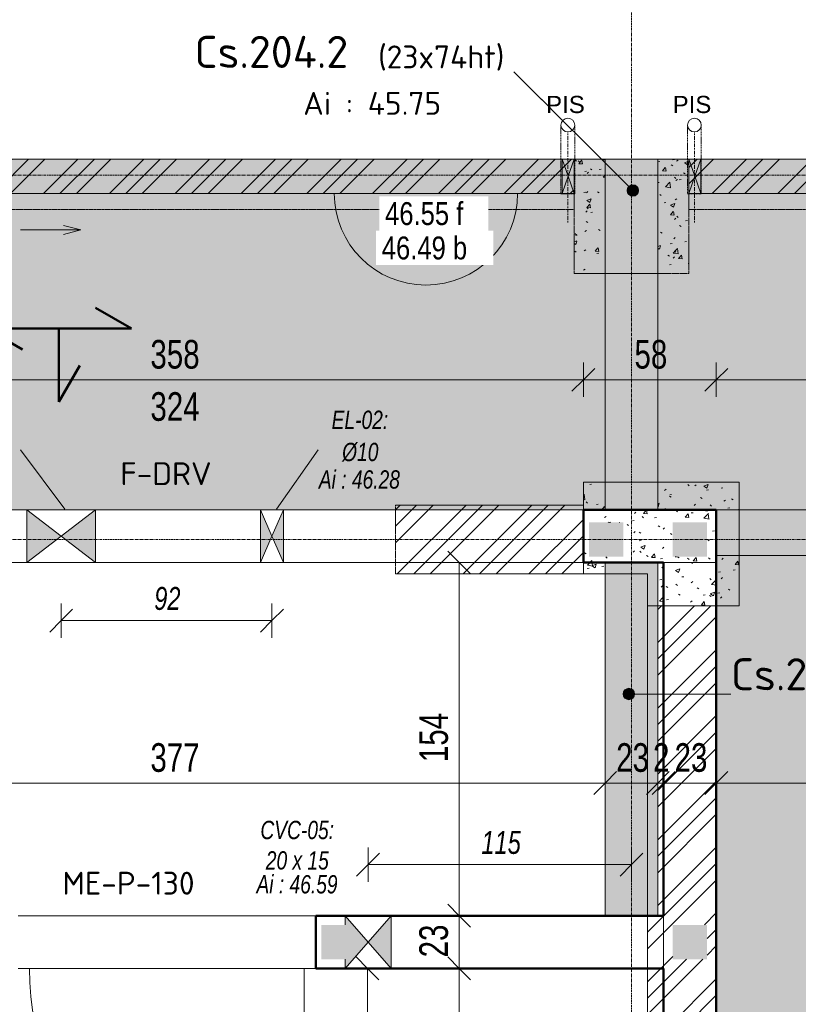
# Model space of a CAD drawing. Header units: millimetres. Extents: x 8507 to 240958, y -8745 to 78383.
# Tile 24 of 71: x 68503 to 71902, y 59709 to 64009. Entities that reach past the tile are written whole.
import ezdxf

# ---------------------------------------------------------------- set-up
doc = ezdxf.new("R2010")
doc.units = ezdxf.units.MM
for name, pattern in [('Caché', [7.14375, 4.7625, -2.38125]), ('Centre', [31.75, 6.35, -4.7625, 15.875, -4.7625]), ('Ligne de quadrillage', [22.225, 12.7, -3.175, 3.175, -3.175]), ('Tiret 1_16_', [3.175, 1.5875, -1.5875]), ('tiret perso', [2.6, 1.3, -1.3])]:
    doc.linetypes.add(name, pattern=pattern)
for name, color, linetype, lineweight in [('A-ANNO-DIMS', 211, 'Continuous', 9), ('A-ANNO-DIMS-50', 211, 'Continuous', 9), ('A-DETL', 90, 'Continuous', 5), ('A-DETL-CNTR', 5, 'Centre', 5), ('A-DETL-GENF', 92, 'Continuous', 5), ('A-DETL-HDLN', 90, 'Caché', 5), ('A-DETL-MBND', 5, 'Continuous', 5), ('A-DETL-THIN', 151, 'Continuous', 5), ('A-DETL-WIDE', 214, 'Continuous', 50), ('A-DOOR', 31, 'Continuous', 9), ('A-DOOR-IDEN', 31, 'Continuous', 9), ('A-GENM-IDEN', 13, 'Continuous', 9), ('A-WALL', 113, 'Continuous', 9), ('G-ANNO-TEXT', 231, 'Continuous', 9), ('S-BEAM-IDEN', 2, 'Continuous', 9), ('S-GRID', 1, 'Continuous', 9)]:
    doc.layers.add(name, color=color, linetype=linetype, lineweight=lineweight)
doc.styles.add('Arial Narrow_4', font='ARIALN.TTF', dxfattribs={"width": 0.9, "height": 125})
doc.styles.add('Arial Narrow_I', font='ARIALNI.TTF', dxfattribs={"width": 0.9, "height": 100})
doc.styles.add('Arial_1', font='arial.ttf', dxfattribs={"width": 0.8, "height": 100})
doc.styles.add('Arial_2', font='arial.ttf', dxfattribs={"height": 75})
doc.styles.add('Arial_I_2', font='ariali.ttf', dxfattribs={"width": 0.75, "height": 80})
doc.styles.add('ISOCPEUR', font='isocpeur.ttf', dxfattribs={"height": 100})
doc.styles.add('ISOCPEUR_B', font='txt', dxfattribs={"height": 140})
doc.dimstyles.new('AB6_1_50_-_GB', dxfattribs={"dimscale": 304.8, "dimtxt": 127.928872, "dimasz": 0.328084, "dimexe": 0.246063, "dimexo": 0.0625, "dimgap": 0.04101, "dimtad": 1, "dimdec": 0, "dimlfac": 0.1, "dimdsep": 46, "dimtxsty": 'Arial Narrow_4', "dimblk1": 'OBLIQUE', "dimblk2": 'OBLIQUE', "dimsah": 1, "dimcen": 0.09, "dimazin": 0, "dimtfac": 1, "dimtdec": 4, "dimtix": 1, "dimtmove": 0, "dimatfit": 3, "dimfxl": 0.246063, "dimfxlon": 1, "dimtvp": 1, "dimtolj": 1, "dimtzin": 0, "dimarcsym": 2})
doc.dimstyles.new('AB6_1_50_-_GB_Italique', dxfattribs={"dimscale": 304.8, "dimtxt": 102.343097, "dimasz": 0.328084, "dimexe": 0.246063, "dimexo": 0.0625, "dimgap": 0.057415, "dimtad": 1, "dimdec": 1, "dimlfac": 0.1, "dimrnd": 0.1, "dimdsep": 46, "dimtxsty": 'Arial Narrow_I', "dimblk1": 'OBLIQUE', "dimblk2": 'OBLIQUE', "dimsah": 1, "dimcen": 0.09, "dimazin": 0, "dimtfac": 1, "dimtdec": 4, "dimtix": 1, "dimtmove": 0, "dimatfit": 3, "dimfxl": 0.246063, "dimfxlon": 1, "dimtvp": 1, "dimtfill": 1, "dimtolj": 1, "dimtzin": 0, "dimarcsym": 2})
pattern_1 = [(45, (64631.8, -542.27), (-143.6841, 143.6841), []), (45, (64703.64, -542.27), (-143.6841, 143.6841), []), (45, (64775.48, -542.27), (-143.6841, 143.6841), [])]
pattern_2 = [(50, (64631.8, -542.27), (182.18467, -15.9391), [19.05, -209.55]), (355, (64631.8, -542.27), (-35.24243, 191.0566), [15.24, -167.64]), (100.451, (64646.98, -543.6), (146.9425, 175.1167), [16.19, -178.09]), (46.184, (64631.8, -491.47), (271.0789, -42.0433), [28.575, -314.325]), (96.636, (64654.4, -494.97), (237.4025, 247.4272), [24.285, -267.135]), (351.184, (64631.8, -491.47), (237.4046, 247.4251), [22.86, -251.46]), (21, (64657.2, -504.17), (151.61488, -102.26552), [19.05, -209.55]), (326, (64657.2, -504.17), (61.80236, 184.18774), [15.24, -167.64]), (71.451, (64669.83, -512.7), (213.41706, 81.92137), [16.19, -178.09]), (37.5, (64631.8, -542.27), (3.08832, 84.555076), [8.382, -157.226, 8.382, -161.798, -168.275]), (37.5, (64631.8, -542.27), (3.08832, 84.555076), [-335.788, 8.382, -159.893]), (7.5, (64631.8, -542.27), (66.81944, 100.18075), [8.382, -88.646, 8.382, -153.416, -64.135]), (7.5, (64631.8, -542.27), (66.81944, 100.18075), [-258.826, 8.382, -55.753]), (327.5, (64575.156, -542.27), (135.59049, -5.72891), [8.382, -55.118, 8.382, -189.738, -262.89]), (327.5, (64575.156, -542.27), (135.59049, -5.72891), [-261.62, 8.382, -254.508]), (317.5, (64549.76, -542.27), (148.12889, 25.42676), [8.382, -74.168, 8.382, -123.19, -186.69]), (317.5, (64549.76, -542.27), (148.12889, 25.42676), [-214.122, 8.382, -178.308])]
pattern_3 = [(0, (64631.8, -542.27), (0, 101.6), [3.353, -98.247]), (0, (64682.6, -491.47), (0, 101.6), [3.353, -98.247])]

# ---------------------------------------------------------------- blocks, each defined once
blk = doc.blocks.new('G_PORTE_BA - F-DRV-3009778-R-1 variante')
at = {"layer": 'A-DOOR'}
for p, q in [((-1790, -115), (-1790, 115)), ((-1790, 115), (1790, 115)), ((1790, -115), (-1790, -115))]:
    blk.add_line(p, q, dxfattribs=at)
blk = doc.blocks.new('Porte 1Vtl - ME-P-130-3009695-R-1 variante')
at = {"layer": 'A-DOOR'}
blk.add_line((600, -115), (600, -1315), dxfattribs=at)
blk.add_arc((600, -115), 1200, 180, 270, dxfattribs=at)
blk = doc.blocks.new('ECBIM_BIM_RESA VOILE RECTANGULAIRE - Resa_ 30x15-3079065-R-1 variante')
at = {"layer": 'A-DETL-MBND'}
for points in [[(1421.9, 61638.6), (1571.9, 61753.6), (1421.9, 61868.6)], [(1721.9, 61638.6), (1721.9, 61868.6), (1571.9, 61753.6)]]:
    blk.add_hatch(color=256, dxfattribs=at).paths.add_polyline_path(points)
for p, q in [((1421.9, 61638.6), (1421.9, 61868.6)), ((1421.9, 61868.6), (1571.9, 61753.6)), ((1571.9, 61753.6), (1721.9, 61868.6)), ((1721.9, 61868.6), (1721.9, 61638.6)), ((1571.9, 61753.6), (1421.9, 61638.6)), ((1721.9, 61638.6), (1571.9, 61753.6))]:
    blk.add_line(p, q, dxfattribs=at)
blk = doc.blocks.new('ECBIM_BIM_RESA VOILE CIRCULAIRE-24 - ECBIM_BIM_RESA VOILE CIRCULAIRE-24-3092218-R-1 variante')
at = {"layer": 'A-DETL-MBND'}
for points in [[(2441.9, 61638.6), (2491.9, 61753.6), (2441.9, 61868.6)], [(2541.9, 61638.6), (2541.9, 61868.6), (2491.9, 61753.6)]]:
    blk.add_hatch(color=256, dxfattribs=at).paths.add_polyline_path(points)
for p, q in [((2441.9, 61638.6), (2441.9, 61868.6)), ((2441.9, 61868.6), (2491.9, 61753.6)), ((2491.9, 61753.6), (2541.9, 61868.6)), ((2541.9, 61868.6), (2541.9, 61638.6)), ((2491.9, 61753.6), (2441.9, 61638.6)), ((2541.9, 61638.6), (2491.9, 61753.6))]:
    blk.add_line(p, q, dxfattribs=at)
blk = doc.blocks.new('ECBIM_BIM_RESA VOILE RECTANGULAIRE - ECBIM_BIM_RESA VOILE RECTANGULAIRE-3116783-R-1 variante')
at = {"layer": 'A-DETL-MBND'}
for points in [[(2811.9, 59865.6), (2911.9, 59980.6), (2811.9, 60095.6), (2811.9, 59905.6)], [(3011.9, 59865.6), (3011.9, 60095.6), (2911.9, 59980.6)]]:
    blk.add_hatch(color=256, dxfattribs=at).paths.add_polyline_path(points)
for p, q in [((2811.9, 60055.6), (2811.9, 60095.6)), ((2811.9, 60095.6), (2911.9, 59980.6)), ((2911.9, 59980.6), (3011.9, 60095.6)), ((3011.9, 60095.6), (3011.9, 59865.6)), ((2911.9, 59980.6), (2811.9, 59865.6)), ((3011.9, 59865.6), (2911.9, 59980.6)), ((2811.9, 59865.6), (2811.9, 59905.6))]:
    blk.add_line(p, q, dxfattribs=at)
blk = doc.blocks.new('ECBIM_BIM_RESA VOILE RECTANGULAIRE - Pissette 5x5-3025178-R-1 variante')
at = {"layer": 'A-DETL-MBND'}
for points in [[(-3688.1, 63250.2), (-3661.8, 63325.2), (-3688.1, 63400.2)], [(-3635.6, 63250.2), (-3635.6, 63400.2), (-3661.8, 63325.2)]]:
    blk.add_hatch(color=256, dxfattribs=at).paths.add_polyline_path(points)
for p, q in [((-3688.1, 63250.2), (-3688.1, 63400.2)), ((-3688.1, 63400.2), (-3661.8, 63325.2)), ((-3661.8, 63325.2), (-3635.6, 63400.2)), ((-3635.6, 63400.2), (-3635.6, 63250.2)), ((-3661.8, 63325.2), (-3688.1, 63250.2)), ((-3635.6, 63250.2), (-3661.8, 63325.2))]:
    blk.add_line(p, q, dxfattribs=at)
blk = doc.blocks.new('DIMBLOCK13-R-1 variante')
at = {"layer": 'A-ANNO-DIMS-50'}
for p, q in [((71543.7, 62436.3), (71543.7, 62511.3)), ((74803.7, 62436.3), (74803.7, 62511.3)), ((74803.7, 62436.3), (71543.7, 62436.3)), ((71543.7, 62436.3), (71543.7, 62361.3)), ((74803.7, 62436.3), (74803.7, 62361.3))]:
    blk.add_line(p, q, dxfattribs=at)
at = {"layer": 'A-ANNO-DIMS-50', "lineweight": 18}
for p, q in [((71543.7, 62436.3), (71593.7, 62486.3)), ((74803.7, 62436.3), (74853.7, 62486.3)), ((71543.7, 62436.3), (71493.7, 62386.3)), ((74803.7, 62436.3), (74753.7, 62386.3))]:
    blk.add_line(p, q, dxfattribs=at)
at = {"layer": 'A-ANNO-DIMS-50', "color": 0, "insert": (73073.1, 62610.4), "char_height": 125, "width": 241.237, "attachment_point": 1, "line_spacing_factor": 0.974696, "style": 'Arial Narrow_4'}
blk.add_mtext('326', dxfattribs=at)
blk = doc.blocks.new('_Oblique')
at = {"color": 0, "linetype": 'ByBlock', "lineweight": -2}
blk.add_line((-0.5, -0.5), (0.5, 0.5), dxfattribs=at)
blk = doc.blocks.new('DIMBLOCK14-R-1 variante')
at = {"layer": 'A-ANNO-DIMS-50'}
for p, q in [((70963.7, 62436.3), (70963.7, 62511.3)), ((71543.7, 62436.3), (71543.7, 62511.3)), ((71543.7, 62436.3), (70963.7, 62436.3)), ((70963.7, 62436.3), (70963.7, 62361.3)), ((71543.7, 62436.3), (71543.7, 62361.3))]:
    blk.add_line(p, q, dxfattribs=at)
at = {"layer": 'A-ANNO-DIMS-50', "lineweight": 18}
for p, q in [((70963.7, 62436.3), (71013.7, 62486.3)), ((71543.7, 62436.3), (71593.7, 62486.3)), ((70963.7, 62436.3), (70913.7, 62386.3)), ((71543.7, 62436.3), (71493.7, 62386.3))]:
    blk.add_line(p, q, dxfattribs=at)
at = {"layer": 'A-ANNO-DIMS-50', "color": 0, "insert": (71186.6, 62610.4), "char_height": 125, "width": 160.825, "attachment_point": 1, "line_spacing_factor": 0.974696, "style": 'Arial Narrow_4'}
blk.add_mtext('58', dxfattribs=at)
blk = doc.blocks.new('DIMBLOCK15-R-1 variante')
at = {"layer": 'A-ANNO-DIMS-50'}
for p, q in [((67383.7, 62436.3), (67383.7, 62511.3)), ((70963.7, 62436.3), (70963.7, 62511.3)), ((70963.7, 62436.3), (67383.7, 62436.3)), ((67383.7, 62436.3), (67383.7, 62361.3)), ((70963.7, 62436.3), (70963.7, 62361.3))]:
    blk.add_line(p, q, dxfattribs=at)
at = {"layer": 'A-ANNO-DIMS-50', "lineweight": 18}
for p, q in [((67383.7, 62436.3), (67433.7, 62486.3)), ((70963.7, 62436.3), (71013.7, 62486.3)), ((67383.7, 62436.3), (67333.7, 62386.3)), ((70963.7, 62436.3), (70913.7, 62386.3))]:
    blk.add_line(p, q, dxfattribs=at)
at = {"layer": 'A-ANNO-DIMS-50', "color": 0, "char_height": 125, "width": 241.237, "attachment_point": 1, "line_spacing_factor": 0.974696, "style": 'Arial Narrow_4'}
for s, insert in [('358', (69073.1, 62610.4)), ('324', (69073.1, 62382.3))]:
    blk.add_mtext(s, dxfattribs=dict(at, insert=insert))
blk = doc.blocks.new('DIMBLOCK88-R-1 variante')
at = {"layer": 'A-ANNO-DIMS-50'}
for p, q in [((71543.7, 60675.1), (71543.7, 60750.1)), ((75406, 60675.1), (75406, 60750.1)), ((75406, 60675.1), (71543.7, 60675.1)), ((71543.7, 60675.1), (71543.7, 60600.1)), ((75406, 60675.1), (75406, 60600.1))]:
    blk.add_line(p, q, dxfattribs=at)
at = {"layer": 'A-ANNO-DIMS-50', "lineweight": 18}
for p, q in [((71543.7, 60675.1), (71593.7, 60725.1)), ((75406, 60675.1), (75456, 60725.1)), ((71543.7, 60675.1), (71493.7, 60625.1)), ((75406, 60675.1), (75356, 60625.1))]:
    blk.add_line(p, q, dxfattribs=at)
at = {"layer": 'A-ANNO-DIMS-50', "color": 0, "insert": (73374.3, 60849.1), "char_height": 125, "width": 241.237, "attachment_point": 1, "line_spacing_factor": 0.974696, "style": 'Arial Narrow_4'}
blk.add_mtext('386', dxfattribs=at)
blk = doc.blocks.new('DIMBLOCK89-R-1 variante')
at = {"layer": 'A-ANNO-DIMS-50'}
for p, q in [((71313.7, 60675.1), (71313.7, 60750.1)), ((71543.7, 60675.1), (71543.7, 60750.1)), ((71543.7, 60675.1), (71313.7, 60675.1)), ((71313.7, 60675.1), (71313.7, 60600.1)), ((71543.7, 60675.1), (71543.7, 60600.1))]:
    blk.add_line(p, q, dxfattribs=at)
at = {"layer": 'A-ANNO-DIMS-50', "lineweight": 18}
for p, q in [((71313.7, 60675.1), (71363.7, 60725.1)), ((71543.7, 60675.1), (71593.7, 60725.1)), ((71313.7, 60675.1), (71263.7, 60625.1)), ((71543.7, 60675.1), (71493.7, 60625.1))]:
    blk.add_line(p, q, dxfattribs=at)
at = {"layer": 'A-ANNO-DIMS-50', "color": 0, "insert": (71361.6, 60849.1), "char_height": 125, "width": 160.825, "attachment_point": 1, "line_spacing_factor": 0.974696, "style": 'Arial Narrow_4'}
blk.add_mtext('23', dxfattribs=at)
blk = doc.blocks.new('DIMBLOCK90-R-1 variante')
at = {"layer": 'A-ANNO-DIMS-50'}
for p, q in [((71288.7, 60675.1), (71288.7, 60750.1)), ((71313.7, 60675.1), (71313.7, 60750.1)), ((71313.7, 60675.1), (71288.7, 60675.1)), ((71288.7, 60675.1), (71288.7, 60600.1)), ((71313.7, 60675.1), (71313.7, 60600.1))]:
    blk.add_line(p, q, dxfattribs=at)
at = {"layer": 'A-ANNO-DIMS-50', "lineweight": 18}
for p, q in [((71288.7, 60675.1), (71338.7, 60725.1)), ((71313.7, 60675.1), (71363.7, 60725.1)), ((71288.7, 60675.1), (71238.7, 60625.1)), ((71313.7, 60675.1), (71263.7, 60625.1))]:
    blk.add_line(p, q, dxfattribs=at)
at = {"layer": 'A-ANNO-DIMS-50', "color": 0, "insert": (71267.6, 60849.1), "char_height": 125, "width": 80.412, "attachment_point": 1, "line_spacing_factor": 0.974696, "style": 'Arial Narrow_4'}
blk.add_mtext('2', dxfattribs=at)
blk = doc.blocks.new('DIMBLOCK91-R-1 variante')
at = {"layer": 'A-ANNO-DIMS-50'}
for p, q in [((71058.7, 60675.1), (71058.7, 60750.1)), ((71288.7, 60675.1), (71288.7, 60750.1)), ((71288.7, 60675.1), (71058.7, 60675.1)), ((71058.7, 60675.1), (71058.7, 60600.1)), ((71288.7, 60675.1), (71288.7, 60600.1))]:
    blk.add_line(p, q, dxfattribs=at)
at = {"layer": 'A-ANNO-DIMS-50', "lineweight": 18}
for p, q in [((71058.7, 60675.1), (71108.7, 60725.1)), ((71288.7, 60675.1), (71338.7, 60725.1)), ((71058.7, 60675.1), (71008.7, 60625.1)), ((71288.7, 60675.1), (71238.7, 60625.1))]:
    blk.add_line(p, q, dxfattribs=at)
at = {"layer": 'A-ANNO-DIMS-50', "color": 0, "insert": (71106.6, 60849.1), "char_height": 125, "width": 160.825, "attachment_point": 1, "line_spacing_factor": 0.974696, "style": 'Arial Narrow_4'}
blk.add_mtext('23', dxfattribs=at)
blk = doc.blocks.new('DIMBLOCK92-R-1 variante')
at = {"layer": 'A-ANNO-DIMS-50'}
for p, q in [((67288.7, 60675.1), (67288.7, 60750.1)), ((71058.7, 60675.1), (71058.7, 60750.1)), ((71058.7, 60675.1), (67288.7, 60675.1)), ((67288.7, 60675.1), (67288.7, 60600.1)), ((71058.7, 60675.1), (71058.7, 60600.1))]:
    blk.add_line(p, q, dxfattribs=at)
at = {"layer": 'A-ANNO-DIMS-50', "lineweight": 18}
for p, q in [((67288.7, 60675.1), (67338.7, 60725.1)), ((71058.7, 60675.1), (71108.7, 60725.1)), ((67288.7, 60675.1), (67238.7, 60625.1)), ((71058.7, 60675.1), (71008.7, 60625.1))]:
    blk.add_line(p, q, dxfattribs=at)
at = {"layer": 'A-ANNO-DIMS-50', "color": 0, "insert": (69073.1, 60849.1), "char_height": 125, "width": 241.237, "attachment_point": 1, "line_spacing_factor": 0.974696, "style": 'Arial Narrow_4'}
blk.add_mtext('377', dxfattribs=at)
blk = doc.blocks.new('DIMBLOCK116-R-1 variante')
at = {"layer": 'A-ANNO-DIMS-50', "lineweight": 18}
for p, q in [((70421.2, 59865.6), (70371.2, 59915.6)), ((70421.2, 59865.6), (70471.2, 59815.6)), ((70421.2, 55388.6), (70371.2, 55438.6)), ((70421.2, 55388.6), (70471.2, 55338.6))]:
    blk.add_line(p, q, dxfattribs=at)
at = {"layer": 'A-ANNO-DIMS-50'}
for p, q in [((70421.2, 59865.6), (70346.2, 59865.6)), ((70421.2, 55388.6), (70421.2, 59865.6)), ((70421.2, 59865.6), (70496.2, 59865.6)), ((70421.2, 55388.6), (70346.2, 55388.6)), ((70421.2, 55388.6), (70496.2, 55388.6))]:
    blk.add_line(p, q, dxfattribs=at)
at = {"layer": 'A-ANNO-DIMS-50', "color": 0, "insert": (70247.1, 57526.5), "char_height": 125, "width": 241.237, "attachment_point": 1, "rotation": 90, "line_spacing_factor": 0.974696, "style": 'Arial Narrow_4'}
blk.add_mtext('448', dxfattribs=at)
blk = doc.blocks.new('DIMBLOCK117-R-1 variante')
at = {"layer": 'A-ANNO-DIMS-50', "lineweight": 18}
for p, q in [((70421.2, 60095.6), (70371.2, 60145.6)), ((70421.2, 60095.6), (70471.2, 60045.6)), ((70421.2, 59865.6), (70371.2, 59915.6)), ((70421.2, 59865.6), (70471.2, 59815.6))]:
    blk.add_line(p, q, dxfattribs=at)
at = {"layer": 'A-ANNO-DIMS-50'}
for p, q in [((70421.2, 60095.6), (70346.2, 60095.6)), ((70421.2, 59865.6), (70421.2, 60095.6)), ((70421.2, 60095.6), (70496.2, 60095.6)), ((70421.2, 59865.6), (70346.2, 59865.6)), ((70421.2, 59865.6), (70496.2, 59865.6))]:
    blk.add_line(p, q, dxfattribs=at)
at = {"layer": 'A-ANNO-DIMS-50', "color": 0, "insert": (70247.1, 59913.5), "char_height": 125, "width": 160.825, "attachment_point": 1, "rotation": 90, "line_spacing_factor": 0.974696, "style": 'Arial Narrow_4'}
blk.add_mtext('23', dxfattribs=at)
blk = doc.blocks.new('DIMBLOCK118-R-1 variante')
at = {"layer": 'A-ANNO-DIMS-50', "lineweight": 18}
for p, q in [((70421.2, 61638.6), (70371.2, 61688.6)), ((70421.2, 61638.6), (70471.2, 61588.6)), ((70421.2, 60095.6), (70371.2, 60145.6)), ((70421.2, 60095.6), (70471.2, 60045.6))]:
    blk.add_line(p, q, dxfattribs=at)
at = {"layer": 'A-ANNO-DIMS-50'}
for p, q in [((70421.2, 61638.6), (70346.2, 61638.6)), ((70421.2, 60095.6), (70421.2, 61638.6)), ((70421.2, 61638.6), (70496.2, 61638.6)), ((70421.2, 60095.6), (70346.2, 60095.6)), ((70421.2, 60095.6), (70496.2, 60095.6))]:
    blk.add_line(p, q, dxfattribs=at)
at = {"layer": 'A-ANNO-DIMS-50', "color": 0, "insert": (70247.1, 60766.5), "char_height": 125, "width": 241.237, "attachment_point": 1, "rotation": 90, "line_spacing_factor": 0.974696, "style": 'Arial Narrow_4'}
blk.add_mtext('154', dxfattribs=at)
blk = doc.blocks.new('DIMBLOCK260-R-1 variante')
at = {"layer": 'A-ANNO-DIMS-50'}
for p, q in [((68683.7, 61384.6), (68683.7, 61459.6)), ((69603.7, 61384.6), (69603.7, 61459.6)), ((68683.7, 61384.6), (69603.7, 61384.6)), ((68683.7, 61384.6), (68683.7, 61309.6)), ((69603.7, 61384.6), (69603.7, 61309.6))]:
    blk.add_line(p, q, dxfattribs=at)
at = {"layer": 'A-ANNO-DIMS-50', "lineweight": 18}
for p, q in [((68683.7, 61384.6), (68733.7, 61434.6)), ((69603.7, 61384.6), (69653.7, 61434.6)), ((68683.7, 61384.6), (68633.7, 61334.6)), ((69603.7, 61384.6), (69553.7, 61334.6))]:
    blk.add_line(p, q, dxfattribs=at)
at = {"layer": 'A-ANNO-DIMS-50', "color": 0, "insert": (69090, 61531.4), "char_height": 100, "width": 128.66, "attachment_point": 1, "line_spacing_factor": 0.974696, "style": 'Arial Narrow_I', "bg_fill": 3, "box_fill_scale": 1.25, "bg_fill_color": 256, "bg_fill_true_color": 13158600, "bg_fill_transparency": 0}
blk.add_mtext('92', dxfattribs=at)
blk = doc.blocks.new('DIMBLOCK264-R-1 variante')
at = {"layer": 'A-ANNO-DIMS-50', "lineweight": 18}
for p, q in [((70021.2, 59865.6), (69971.2, 59915.6)), ((70021.2, 59865.6), (70071.2, 59815.6)), ((70021.2, 58965.6), (69971.2, 59015.6)), ((70021.2, 58965.6), (70071.2, 58915.6))]:
    blk.add_line(p, q, dxfattribs=at)
at = {"layer": 'A-ANNO-DIMS-50'}
for p, q in [((70021.2, 59865.6), (69946.2, 59865.6)), ((70021.2, 58965.6), (70021.2, 59865.6)), ((70021.2, 59865.6), (70096.2, 59865.6)), ((70021.2, 58965.6), (69946.2, 58965.6)), ((70021.2, 58965.6), (70096.2, 58965.6))]:
    blk.add_line(p, q, dxfattribs=at)
at = {"layer": 'A-ANNO-DIMS-50', "color": 0, "insert": (69874.5, 59362), "char_height": 100, "width": 128.66, "attachment_point": 1, "rotation": 90, "line_spacing_factor": 0.974696, "style": 'Arial Narrow_I', "bg_fill": 3, "box_fill_scale": 1.25, "bg_fill_color": 256, "bg_fill_true_color": 13158600, "bg_fill_transparency": 0}
blk.add_mtext('90', dxfattribs=at)
blk = doc.blocks.new('DIMBLOCK290-R-1 variante')
at = {"layer": 'A-ANNO-DIMS-50'}
for p, q in [((70023.7, 60318.8), (70023.7, 60393.8)), ((71173.7, 60318.8), (71173.7, 60393.8)), ((71173.7, 60318.8), (70023.7, 60318.8)), ((70023.7, 60318.8), (70023.7, 60243.8)), ((71173.7, 60318.8), (71173.7, 60243.8))]:
    blk.add_line(p, q, dxfattribs=at)
at = {"layer": 'A-ANNO-DIMS-50', "lineweight": 18}
for p, q in [((70023.7, 60318.8), (70073.7, 60368.8)), ((71173.7, 60318.8), (71223.7, 60368.8)), ((70023.7, 60318.8), (69973.7, 60268.8)), ((71173.7, 60318.8), (71123.7, 60268.8))]:
    blk.add_line(p, q, dxfattribs=at)
at = {"layer": 'A-ANNO-DIMS-50', "color": 0, "insert": (70518.2, 60465.6), "char_height": 100, "width": 192.99, "attachment_point": 1, "line_spacing_factor": 0.974696, "style": 'Arial Narrow_I', "bg_fill": 3, "box_fill_scale": 1.25, "bg_fill_color": 256, "bg_fill_true_color": 13158600, "bg_fill_transparency": 0}
blk.add_mtext('115', dxfattribs=at)

msp = doc.modelspace()

# ---------------------------------------------------------------- hatches: boundary and pattern name
at = {"layer": 'A-DETL-GENF'}
for points in [[(70988.65, 61663.56), (71138.65, 61663.56), (71138.65, 61813.56), (70988.65, 61813.56)], [(71353.65, 61663.56), (71503.65, 61663.56), (71503.65, 61813.56), (71353.65, 61813.56)], [(69820.14, 59905.56), (69923.65, 59905.56), (69923.65, 60055.56), (69820.14, 60055.56)], [(71353.65, 59905.56), (71503.65, 59905.56), (71503.65, 60055.56), (71353.65, 60055.56)]]:
    msp.add_hatch(color=8, dxfattribs=at).paths.add_polyline_path(points)
at = {"layer": 'A-DETL-MBND'}
h = msp.add_hatch(dxfattribs=at)
h.set_pattern_fill('FP_17', color=8, style=0, pattern_type=2)
h.set_pattern_definition(pattern_3)
h.paths.add_polyline_path([(95303.65, 61838.56), (99048.65, 61838.56), (99048.65, 63400.23), (95303.65, 63400.23), (95303.65, 61868.56)])
h.paths.add_polyline_path([(99298.65, 61838.56), (99843.65, 61838.56), (99843.65, 63400.23), (99298.65, 63400.23), (99298.65, 61889.41)])
h.paths.add_polyline_path([(95073.65, 61868.56), (95073.65, 63400.23), (91288.65, 63400.23), (91288.65, 61868.56), (93383.99, 61868.56)])
h.paths.add_polyline_path([(91058.65, 61868.56), (91058.65, 63400.23), (87288.65, 63400.23), (87288.65, 61868.56), (89812.49, 61868.56)])
h.paths.add_polyline_path([(87058.65, 61868.56), (87058.65, 63400.23), (83288.65, 63400.23), (83288.65, 61868.56), (86241, 61868.56)])
h.paths.add_polyline_path([(83058.65, 61868.56), (83058.65, 63400.23), (79288.65, 63400.23), (79288.65, 61868.56), (82669.5, 61868.56)])
h.paths.add_polyline_path([(79058.65, 61868.56), (79058.65, 63400.23), (75283.65, 63400.23), (75283.65, 61868.56), (78523.65, 61868.56)])
h.paths.add_polyline_path([(75053.65, 61868.56), (75053.65, 63400.23), (71288.65, 63400.23), (71288.65, 61868.56), (74790.95, 61868.56)])
h.paths.add_polyline_path([(71058.65, 61868.56), (71058.65, 63400.23), (67288.65, 63400.23), (67288.65, 61868.56), (70169.25, 61868.56)])
h.paths.add_polyline_path([(67058.65, 61868.56), (67058.65, 63400.23), (63273.65, 63400.23), (63273.65, 61868.56), (64812, 61868.56)])
at = {"layer": 'A-DETL-MBND', "linetype": 'Tiret 1_16_'}
h = msp.add_hatch(dxfattribs=at)
h.set_pattern_fill('FP_26', style=0, pattern_type=2)
h.set_pattern_definition([(44.998, (64631.8, -492.2), (-143.68497, 143.6705), []), (44.998, (64703.64, -492.2), (-143.68497, 143.6705), []), (44.998, (64775.48, -492.2), (-143.68497, 143.6705), [])])
h.paths.add_polyline_path([(70871.15, 63250.23), (70923.65, 63250.23), (70912.68, 63281.59), (70923.65, 63281.59), (70923.65, 63400.23), (67423.65, 63400.23), (67423.65, 63250.23), (70169.25, 63250.23)])
h.paths.add_polyline_path([(70871.15, 63250.23), (70871.15, 63281.59), (70882.13, 63281.59)])
h = msp.add_hatch(dxfattribs=at)
h.set_pattern_fill('FP_14', style=0, pattern_type=2)
h.set_pattern_definition(pattern_2)
h.paths.add_polyline_path([(70923.65, 62900.23), (71058.65, 62900.23), (71058.65, 63400.23), (70923.65, 63400.23), (70923.65, 63298.87)])
h.paths.add_polyline_path([(71288.65, 62900.23), (71423.65, 62900.23), (71423.65, 63400.23), (71288.65, 63400.23), (71288.65, 63298.87)])
at = {"layer": 'A-DETL-MBND'}
for points in [[(71288.65, 61868.56), (71288.65, 63400.23), (71058.65, 63400.23), (71058.65, 61868.56)], [(74790.95, 61668.56), (74790.95, 61868.56), (71543.65, 61868.56), (71543.65, 61668.56), (71955, 61668.56)], [(71288.65, 60095.56), (71288.65, 61638.56), (71058.65, 61638.56), (71058.65, 60095.56)]]:
    msp.add_hatch(color=254, dxfattribs=at).paths.add_polyline_path(points)
at = {"layer": 'A-DETL-MBND', "linetype": 'Tiret 1_16_'}
h = msp.add_hatch(dxfattribs=at)
h.set_pattern_fill('FP_13', style=0, pattern_type=2)
h.set_pattern_definition(pattern_1)
h.paths.add_polyline_path([(75053.65, 63250.23), (75053.65, 63400.23), (71423.65, 63400.23), (71423.65, 63250.23), (71955, 63250.23)])
h = msp.add_hatch(dxfattribs=at)
h.set_pattern_fill('FP_14', style=0, pattern_type=2)
h.set_pattern_definition(pattern_2)
h.paths.add_polyline_path([(71643.65, 61448.56), (71643.65, 61668.56), (71543.65, 61668.56), (71543.65, 61868.56), (71643.65, 61868.56), (71643.65, 61988.56), (71288.65, 61988.56), (71288.65, 61868.56), (71058.65, 61868.56), (71058.65, 61988.56), (70963.65, 61988.56), (70963.65, 61588.56), (71058.65, 61588.56), (71058.65, 61638.56), (71288.65, 61638.56), (71288.65, 61448.56)])
h.paths.add_polyline_path([(71138.65, 61663.56), (70988.65, 61663.56), (70988.65, 61813.56), (71138.65, 61813.56), (71138.65, 61738.56)])
h.paths.add_polyline_path([(71353.65, 61663.56), (71353.65, 61813.56), (71503.65, 61813.56), (71503.65, 61663.56)])
h = msp.add_hatch(dxfattribs=at)
h.set_pattern_fill('FP_13', style=0, pattern_type=2)
h.set_pattern_definition(pattern_1)
h.paths.add_polyline_path([(70143.65, 61588.56), (70963.65, 61588.56), (70963.65, 61888.56), (70143.65, 61888.56)])
at = {"layer": 'A-DETL-MBND'}
h = msp.add_hatch(dxfattribs=at)
h.set_pattern_fill('FP_25', color=8, style=0, pattern_type=2)
h.set_pattern_definition(pattern_3)
h.paths.add_polyline_path([(74803.65, 53305.07), (74803.65, 58981.44), (73104.85, 58981.44), (73103.78, 53725.4), (71543.7, 53725.4), (71543.61, 53305.72), (73047.84, 53305.42)])
h.paths.add_polyline_path([(73047.84, 53360.4), (72897.84, 53360.4), (72897.84, 53510.4), (73047.84, 53510.4)])
h.paths.add_polyline_path([(72988.65, 59181.44), (74803.65, 59181.44), (74803.65, 59888.56), (75053.65, 59888.56), (75053.65, 61638.56), (74803.65, 61638.56), (74803.65, 61668.56), (71543.65, 61668.56), (71543.65, 59181.44), (71955, 59181.44)])
h.paths.add_polyline_path([(75283.65, 59888.56), (75406.02, 59888.56), (75406.02, 61638.56), (75283.65, 61638.56), (75283.65, 61030.82)])
at = {"layer": 'A-DETL-MBND', "linetype": 'Tiret 1_16_'}
h = msp.add_hatch(dxfattribs=at)
h.set_pattern_fill('FP_13', style=0, pattern_type=2)
h.set_pattern_definition(pattern_1)
h.paths.add_polyline_path([(71543.65, 53725.4), (71543.65, 61448.56), (71288.65, 61448.56), (71288.65, 60095.56), (71243.65, 60095.56), (71243.65, 53725.4)])
h.paths.add_polyline_path([(71503.65, 54213.56), (71353.65, 54213.56), (71353.65, 54363.56), (71503.65, 54363.56)])
h.paths.add_polyline_path([(71353.65, 55413.56), (71353.65, 55563.56), (71503.65, 55563.56), (71503.65, 55413.56)])
h.paths.add_polyline_path([(71353.65, 59905.56), (71353.65, 60055.56), (71503.65, 60055.56), (71503.65, 59905.56)])
at = {"layer": 'S-BEAM-IDEN'}
h = msp.add_hatch(color=256, dxfattribs=at)
edge = h.paths.add_edge_path()
edge.add_arc((71179.75, 63263.55), 25, 0, 360)
h = msp.add_hatch(color=256, dxfattribs=at)
edge = h.paths.add_edge_path()
edge.add_arc((71162.35, 61063.83), 25, 0, 360)

# ---------------------------------------------------------------- linework, layer by layer
at = {"layer": 'A-DETL', "linetype": 'tiret perso'}
for p, q in [((70923.65, 63180.23), (67423.65, 63180.23)), ((74918.65, 63180.23), (71423.65, 63180.23))]:
    msp.add_line(p, q, dxfattribs=at)
at = {"layer": 'A-DETL-CNTR'}
for p, q in [((70895.81, 63124.22), (70895.81, 63519.22)), ((71448.31, 63124.22), (71448.31, 63519.22))]:
    msp.add_line(p, q, dxfattribs=at)
at = {"layer": 'A-DETL-HDLN'}
for p, q in [((70865.81, 63549.22), (70865.81, 63249.22)), ((70925.81, 63249.22), (70925.81, 63549.22)), ((71418.31, 63549.22), (71418.31, 63249.22)), ((71478.31, 63249.22), (71478.31, 63549.22)), ((70865.81, 63249.22), (70925.81, 63249.22)), ((71418.31, 63249.22), (71478.31, 63249.22))]:
    msp.add_line(p, q, dxfattribs=at)
at = {"layer": 'A-DETL-MBND'}
for p, q in [((63273.65, 63400.23), (99843.65, 63400.23)), ((70923.65, 63400.23), (70871.15, 63400.23)), ((70871.15, 63400.23), (70923.65, 63400.23)), ((70871.15, 63250.23), (70871.15, 63400.23)), ((70871.15, 63250.23), (70871.15, 63400.23)), ((70923.65, 63400.23), (70923.65, 63250.23)), ((70923.65, 63250.23), (70923.65, 63400.23)), ((71476.15, 63400.23), (71423.65, 63400.23)), ((71423.65, 63400.23), (71476.15, 63400.23)), ((71423.65, 63250.23), (71423.65, 63400.23)), ((71423.65, 63250.23), (71423.65, 63400.23)), ((71476.15, 63400.23), (71476.15, 63250.23)), ((71476.15, 63250.23), (71476.15, 63400.23)), ((70923.65, 63250.23), (70871.15, 63250.23)), ((70871.15, 63250.23), (70923.65, 63250.23)), ((71476.15, 63250.23), (71423.65, 63250.23)), ((71423.65, 63250.23), (71476.15, 63250.23)), ((83058.65, 61868.56), (67288.65, 61868.56)), ((68833.65, 61868.56), (68533.65, 61868.56)), ((68533.65, 61868.56), (68833.65, 61868.56)), ((68533.65, 61638.56), (68533.65, 61868.56)), ((68533.65, 61638.56), (68533.65, 61868.56)), ((68833.65, 61868.56), (68833.65, 61638.56)), ((68833.65, 61638.56), (68833.65, 61868.56)), ((69553.65, 61638.56), (69553.65, 61868.56)), ((69553.65, 61868.56), (69653.65, 61868.56)), ((69553.65, 61868.56), (69653.65, 61868.56)), ((69653.65, 61868.56), (69653.65, 61638.56)), ((95303.65, 61868.56), (71543.65, 61868.56)), ((63273.7, 61638.6), (71313.65, 61638.6)), ((68833.65, 61638.56), (68533.65, 61638.56)), ((68533.65, 61638.56), (68833.65, 61638.56)), ((69653.65, 61638.56), (69553.65, 61638.56)), ((69653.65, 61638.56), (69553.65, 61638.56)), ((71313.65, 61638.6), (71313.65, 53535.4)), ((71543.65, 61668.56), (74803.65, 61668.56)), ((71543.65, 58981.44), (71543.65, 61668.56)), ((70123.65, 60095.56), (69923.65, 60095.56)), ((69923.65, 60095.56), (70123.65, 60095.56)), ((69923.65, 60055.56), (69923.65, 60095.56)), ((69923.65, 60055.56), (69923.65, 60095.56)), ((70123.65, 60095.56), (70123.65, 59865.56)), ((70123.65, 59865.56), (70123.65, 60095.56)), ((69923.65, 59865.56), (69923.65, 59905.56)), ((69923.65, 59865.56), (69923.65, 59905.56)), ((70123.65, 59865.56), (69923.65, 59865.56)), ((69923.65, 59865.56), (70123.65, 59865.56))]:
    msp.add_line(p, q, dxfattribs=at)
at = {"layer": 'A-DETL-MBND', "color": 7, "linetype": 'Tiret 1_16_'}
for p, q in [((70923.65, 63250.23), (70923.65, 63400.23)), ((70923.65, 63400.23), (70923.65, 63250.23)), ((70923.65, 63400.23), (75423.65, 63400.23)), ((70923.65, 62900.23), (70923.65, 63400.23)), ((70923.65, 63400.23), (71058.65, 63400.23)), ((70923.65, 63400.23), (70923.65, 62900.23)), ((75053.65, 63400.23), (71058.65, 63400.23)), ((71423.65, 63250.23), (71423.65, 63400.23)), ((71423.65, 63400.23), (71423.65, 63250.23)), ((71423.65, 63400.23), (71423.65, 62900.23)), ((71423.65, 62900.23), (71423.65, 63400.23)), ((70923.65, 63250.23), (67423.65, 63250.23)), ((67423.65, 63250.23), (70923.65, 63250.23)), ((71423.65, 63250.23), (75053.65, 63250.23)), ((75053.65, 63250.23), (71423.65, 63250.23)), ((71423.65, 62900.23), (70923.65, 62900.23)), ((70923.65, 62900.23), (71423.65, 62900.23)), ((70963.65, 61588.56), (70963.65, 61988.56)), ((70963.65, 61988.56), (71643.65, 61988.56)), ((71643.65, 61988.56), (70963.65, 61988.56)), ((70963.65, 61988.56), (70963.65, 61588.56)), ((71643.65, 61988.56), (71643.65, 61448.56)), ((71643.65, 61448.56), (71643.65, 61988.56)), ((70143.65, 61888.56), (70963.65, 61888.56)), ((70963.65, 61888.56), (70143.65, 61888.56)), ((70143.65, 61588.56), (70143.65, 61888.56)), ((70143.65, 61888.56), (70143.65, 61588.56)), ((70963.65, 61888.56), (70963.65, 61588.56)), ((70963.65, 61888.56), (70963.65, 61588.56)), ((70143.65, 61588.56), (71243.65, 61588.56)), ((71243.65, 61588.56), (70143.65, 61588.56)), ((71243.65, 53585.4), (71243.65, 61588.56)), ((71243.65, 61588.56), (71243.65, 53585.4)), ((71243.65, 61448.56), (71543.65, 61448.56)), ((71243.65, 61448.56), (71543.65, 61448.56)), ((71643.65, 61448.56), (71243.65, 61448.56)), ((71243.65, 61448.56), (71643.65, 61448.56)), ((71543.65, 53725.4), (71543.65, 61448.56)), ((71543.65, 61448.56), (71543.65, 53725.4))]:
    msp.add_line(p, q, dxfattribs=at)
at = {"layer": 'A-DETL-MBND', "color": 7}
for p, q in [((71058.65, 63400.23), (71288.65, 63400.23)), ((71288.65, 63400.23), (71058.65, 63400.23)), ((71058.65, 63400.23), (71058.65, 61868.56)), ((71058.65, 61868.56), (71058.65, 63400.23)), ((71288.65, 61868.56), (71288.65, 63400.23)), ((71288.65, 61868.56), (71288.65, 63400.23)), ((71058.65, 61868.56), (71288.65, 61868.56)), ((71288.65, 61868.56), (71058.65, 61868.56)), ((71543.65, 61668.56), (71543.65, 61868.56)), ((71543.65, 61868.56), (71643.65, 61868.56)), ((71543.65, 61868.56), (74790.95, 61868.56)), ((71543.65, 61868.56), (71543.65, 61668.56)), ((71643.65, 61868.56), (71643.65, 61668.56)), ((74703.65, 61868.56), (71643.65, 61868.56)), ((71643.65, 61668.56), (71643.65, 61868.56)), ((71058.65, 61638.56), (71288.65, 61638.56)), ((71058.65, 60095.56), (71058.65, 61638.56)), ((71058.65, 60095.56), (71058.65, 61638.56)), ((71058.65, 61638.56), (71288.65, 61638.56)), ((71288.65, 61638.56), (71288.65, 60095.56)), ((71288.65, 60095.56), (71288.65, 61638.56)), ((71643.65, 61668.56), (71543.65, 61668.56)), ((71543.65, 61668.56), (74790.95, 61668.56)), ((71643.65, 61668.56), (74703.65, 61668.56)), ((71288.65, 60095.56), (71058.65, 60095.56)), ((71288.65, 60095.56), (71058.65, 60095.56))]:
    msp.add_line(p, q, dxfattribs=at)
at = {"layer": 'A-DETL-THIN'}
msp.add_line((69876.13, 63250.23), (70676.13, 63250.23), dxfattribs=at)
for centre in [(70895.81, 63549.22), (71448.31, 63549.22)]:
    msp.add_circle(centre, 30, dxfattribs=at)
msp.add_arc((70276.13, 63250.23), 400, 180, 0, dxfattribs=at)
at = {"layer": 'A-DETL-WIDE'}
for p, q in [((68990.95, 62660.23), (68832.9, 62751.48)), ((68356.35, 62660.23), (68990.95, 62660.23)), ((68514.4, 62568.98), (68356.35, 62660.23)), ((68673.65, 62340.23), (68673.65, 62660.23)), ((68764.9, 62498.28), (68673.65, 62340.23))]:
    msp.add_line(p, q, dxfattribs=at)
at = {"layer": 'A-GENM-IDEN'}
for p, q in [((68699.82, 61871.29), (68506.07, 62129.84)), ((69624.1, 61871.29), (69806.09, 62131.02))]:
    msp.add_line(p, q, dxfattribs=at)
at = {"layer": 'A-WALL'}
for p, q in [((63383.65, 61868.56), (70963.65, 61868.56)), ((63383.65, 61638.56), (71543.65, 61638.56)), ((69795.14, 60095.56), (68495.14, 60095.56)), ((71313.65, 59865.56), (71313.65, 60095.56)), ((69795.14, 59865.56), (68495.14, 59865.56))]:
    msp.add_line(p, q, dxfattribs=at)
at = {"layer": 'A-WALL', "lineweight": 50}
for p, q in [((70963.65, 61868.56), (71543.65, 61868.56)), ((70963.65, 61638.56), (70963.65, 61868.56)), ((71543.65, 61868.56), (71543.65, 55388.56)), ((71313.65, 61638.56), (70963.65, 61638.56)), ((71313.65, 60095.56), (71313.65, 61638.56)), ((69795.14, 59865.56), (69795.14, 60095.56)), ((69795.14, 60095.56), (71313.65, 60095.56)), ((71313.65, 59865.56), (69795.14, 59865.56)), ((71313.65, 55388.56), (71313.65, 59865.56))]:
    msp.add_line(p, q, dxfattribs=at)
at = {"layer": 'G-ANNO-TEXT', "color": 170}
for q in [(68693.92, 63110.91), (68505.37, 63090.81), (68693.92, 63070.71)]:
    msp.add_line((68768.92, 63090.81), q, dxfattribs=at)
at = {"layer": 'S-BEAM-IDEN'}
msp.add_line((71162.35, 61063.83), (71607.93, 61063.83), dxfattribs=at)
for centre in [(71179.75, 63263.55), (71162.35, 61063.83)]:
    msp.add_circle(centre, 25, dxfattribs=at)
at = {"layer": 'S-GRID', "linetype": 'Ligne de quadrillage'}
for p, q in [((71173.65, 47292.72), (71173.65, 65870.79)), ((48070.04, 63330.23), (102467.67, 63330.23)), ((48070.04, 61738.56), (102467.67, 61738.56))]:
    msp.add_line(p, q, dxfattribs=at)

# ---------------------------------------------------------------- block references
at = {"layer": 'A-DETL-MBND'}
for name, p in [('ECBIM_BIM_RESA VOILE RECTANGULAIRE - Pissette 5x5-3025178-R-1 variante', (74559.25, 0)), ('ECBIM_BIM_RESA VOILE RECTANGULAIRE - Pissette 5x5-3025178-R-1 variante', (75111.75, 0)), ('ECBIM_BIM_RESA VOILE RECTANGULAIRE - Resa_ 30x15-3079065-R-1 variante', (67111.75, 0)), ('ECBIM_BIM_RESA VOILE CIRCULAIRE-24 - ECBIM_BIM_RESA VOILE CIRCULAIRE-24-3092218-R-1 variante', (67111.75, 0)), ('ECBIM_BIM_RESA VOILE RECTANGULAIRE - ECBIM_BIM_RESA VOILE RECTANGULAIRE-3116783-R-1 variante', (67111.75, 0))]:
    msp.add_blockref(name, p, dxfattribs=at)
at = {"layer": 'A-DOOR', "rotation": 180}
msp.add_blockref('G_PORTE_BA - F-DRV-3009778-R-1 variante', (69173.65, 61753.56), dxfattribs=at)
at = {"layer": 'A-DOOR'}
msp.add_blockref('Porte 1Vtl - ME-P-130-3009695-R-1 variante', (69145.14, 59980.56), dxfattribs=at)

# ---------------------------------------------------------------- texts
at = {"layer": 'A-DOOR-IDEN', "char_height": 100, "attachment_point": 1, "style": 'ISOCPEUR'}
for s, insert, width in [('F-DRV', (68941.64, 62076.31), 489.0294), ('ME-P-130', (68689.14, 60287.55), 713.5019)]:
    msp.add_mtext(s, dxfattribs=dict(at, insert=insert, width=width))
at = {"layer": 'A-GENM-IDEN', "char_height": 80, "attachment_point": 1, "style": 'Arial_I_2'}
for s, insert, width in [('EL-02:', (69864.44, 62301.77), 306.6455), ('Ø10', (69910.19, 62161.15), 195.4113), ('Ai : 46.28', (69808.57, 62041.1), 441.9302), ('CVC-05:', (69553.45, 60510.03), 399.8416), ('20 x 15', (69577.07, 60377.21), 342.7214), ('Ai : 46.59', (69536.2, 60272.79), 441.9302)]:
    msp.add_mtext(s, dxfattribs=dict(at, insert=insert, width=width))
at = {"layer": 'S-BEAM-IDEN', "attachment_point": 1}
for s, insert, char_height, width, style in [('Cs.204.2', (69265.84, 63938.77), 140, 877.8478, 'ISOCPEUR_B'), ('(23x74ht)', (70067.36, 63896.9), 100, 713.5019, 'ISOCPEUR'), ('Ai : 45.75', (69740.23, 63693.89), 100, 737.5525, 'ISOCPEUR'), ('Cs.204.1', (71607.93, 61220.31), 140, 845.7803, 'ISOCPEUR_B')]:
    msp.add_mtext(s, dxfattribs=dict(at, insert=insert, char_height=char_height, width=width, style=style))

# ---------------------------------------------------------------- dimensions: what is measured, and where the dimension line sits
at = {"layer": 'A-ANNO-DIMS'}
dim = msp.add_linear_dim(base=(67383.65, 62436.31), p1=(70963.65, 62361.31), p2=(67383.65, 62361.31), text='<>\\X324', dimstyle='AB6_1_50_-_GB', override={"dimpost": '<>', "dimfxl": 3580}, dxfattribs=at)
dim.commit()
dim.dimension.update_dxf_attribs({"geometry": 'DIMBLOCK15-R-1 variante', "text_midpoint": (69173.65, 62436.31)})
for base, p1, p2, dimstyle, override, picture, middle in [((70963.65, 62436.31), (71543.65, 62361.31), (70963.65, 62361.31), 'AB6_1_50_-_GB', {"dimpost": '<>', "dimfxl": 580}, 'DIMBLOCK14-R-1 variante', (71253.65, 62512.63)), ((71543.65, 62436.31), (74803.65, 62361.31), (71543.65, 62361.31), 'AB6_1_50_-_GB', {"dimpost": '<>', "dimfxl": 3260}, 'DIMBLOCK13-R-1 variante', (73173.65, 62512.63)), ((69603.65, 61384.65), (68683.65, 61459.65), (69603.65, 61459.65), 'AB6_1_50_-_GB_Italique', {"dimpost": '<>', "dimfxl": 920}, 'DIMBLOCK260-R-1 variante', (69143.65, 61453.2)), ((67288.65, 60675.09), (71058.65, 60600.09), (67288.65, 60600.09), 'AB6_1_50_-_GB', {"dimpost": '<>', "dimfxl": 3770}, 'DIMBLOCK92-R-1 variante', (69173.65, 60751.41)), ((71288.6542275, 60675.0852675), (71313.6542273, 60600.0852675), (71288.6542275, 60600.0852675), 'AB6_1_50_-_GB', {"dimpost": '<>', "dimfxl": 25}, 'DIMBLOCK90-R-1 variante', (71301.1542274, 60750.3410659)), ((71313.65, 60675.09), (71543.65, 60600.09), (71313.65, 60600.09), 'AB6_1_50_-_GB', {"dimpost": '<>', "dimfxl": 230}, 'DIMBLOCK89-R-1 variante', (71428.65, 60751.41))]:
    dim = msp.add_linear_dim(base=base, p1=p1, p2=p2, dimstyle=dimstyle, override=override, dxfattribs=at)
    dim.commit()
    dim.dimension.update_dxf_attribs({"geometry": picture, "text_midpoint": middle})
for base, p1, p2, angle, override, picture, middle in [((70421.19, 61638.56), (70346.19, 60095.56), (70346.19, 61638.56), 90, {"dimpost": '<>', "dimfxl": 1543}, 'DIMBLOCK118-R-1 variante', (70344.87, 60867.06)), ((71058.65, 60675.09), (71288.65, 60600.09), (71058.65, 60600.09), 0, {"dimpost": '<>', "dimfxl": 230}, 'DIMBLOCK91-R-1 variante', (71173.65, 60751.41)), ((71543.65, 60675.09), (75406.02, 60600.09), (71543.65, 60600.09), 0, {"dimpost": '<>', "dimfxl": 3862.37062}, 'DIMBLOCK88-R-1 variante', (73474.84, 60751.41)), ((70421.19, 60095.56), (70346.19, 59865.56), (70346.19, 60095.56), 90, {"dimpost": '<>', "dimfxl": 230}, 'DIMBLOCK117-R-1 variante', (70344.87, 59980.56)), ((70421.19, 59865.56), (70496.19, 55388.56), (70346.19, 59865.56), 90, {"dimpost": '<>', "dimfxl": 4479.512139}, 'DIMBLOCK116-R-1 variante', (70344.87, 57627.06))]:
    dim = msp.add_linear_dim(base=base, p1=p1, p2=p2, angle=angle, dimstyle='AB6_1_50_-_GB', override=override, dxfattribs=at)
    dim.commit()
    dim.dimension.update_dxf_attribs({"geometry": picture, "text_midpoint": middle})

# ---------------------------------------------------------------- next in the draw order: texts
at = {"layer": 'G-ANNO-TEXT', "color": 7, "attachment_point": 1, "bg_fill": 3, "box_fill_scale": 1.25, "bg_fill_color": 256, "bg_fill_true_color": 13158600, "bg_fill_transparency": 0}
for s, insert, char_height, width, style in [('PIS', (70800.74, 63676.55), 75, 204.4303, 'Arial_2'), ('PIS', (71353.24, 63676.55), 75, 204.4303, 'Arial_2'), ('46.55 f', (70097.72, 63212.38), 100, 426.4977, 'Arial_1'), ('46.49 b', (70083.32, 63062.38), 100, 461.772, 'Arial_1')]:
    msp.add_mtext(s, dxfattribs=dict(at, insert=insert, char_height=char_height, width=width, style=style))

# ---------------------------------------------------------------- next in the draw order: dimensions: what is measured, and where the dimension line sits
at = {"layer": 'A-ANNO-DIMS'}
for base, p1, p2, angle, override, picture, middle in [((70023.65, 60318.84), (71173.65, 60243.84), (70023.65, 60243.84), 0, {"dimpost": '<>', "dimfxl": 1150}, 'DIMBLOCK290-R-1 variante', (70598.65, 60387.4)), ((70021.19, 59865.56), (70096.19, 58965.56), (69946.19, 59865.56), 90, {"dimpost": '<>', "dimfxl": 912.41438}, 'DIMBLOCK264-R-1 variante', (69952.64, 59415.56))]:
    dim = msp.add_linear_dim(base=base, p1=p1, p2=p2, angle=angle, dimstyle='AB6_1_50_-_GB_Italique', override=override, dxfattribs=at)
    dim.commit()
    dim.dimension.update_dxf_attribs({"geometry": picture, "text_midpoint": middle})

# ---------------------------------------------------------------- next in the draw order: linework, layer by layer
at = {"layer": 'S-BEAM-IDEN'}
msp.add_line((71179.75, 63263.55), (70659.36, 63782.29), dxfattribs=at)

doc.saveas('drawing.dxf')
